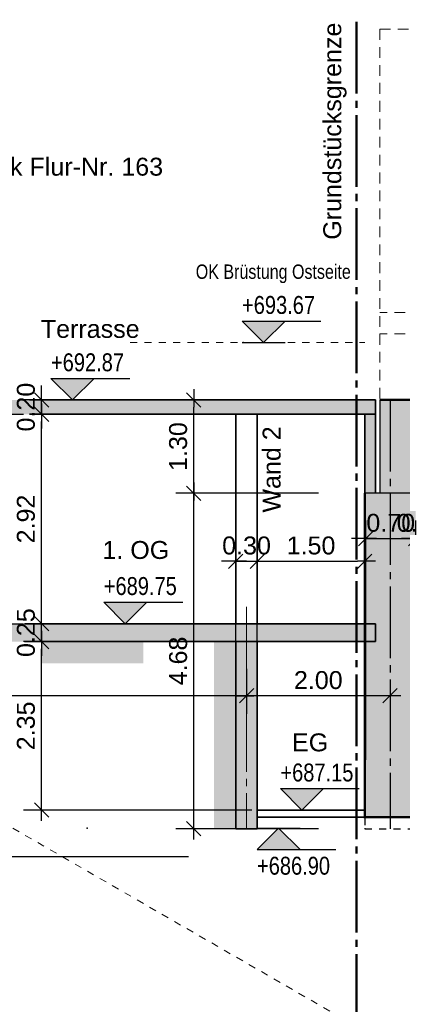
# Model space of a CAD drawing. Header units: metres. Extents: x 0 to 119, y 1 to 83.
# Tile 4 of 29: x 8.65 to 13.98, y 29.41 to 43.14. Entities that reach past the tile are written whole.
import ezdxf

# ---------------------------------------------------------------- set-up
doc = ezdxf.new("R2010")
doc.units = ezdxf.units.M
for name, pattern in [('ACHSE3', [1.25, 1, -0.1, 0.05, -0.1]), ('DURCHG', [0]), ('GESTR2', [0.25, 0.15, -0.1]), ('GESTR3', [0.2, 0.1, -0.1]), ('PUNKTE', [0.15, 0.05, -0.1])]:
    doc.linetypes.add(name, pattern=pattern)
for name, color, linetype in [('Bestand', 7, 'Continuous'), ('Bodenprofil', 7, 'Continuous'), ('Gel_nde', 7, 'Continuous'), ('Grundst_cksgrenze', 7, 'Continuous'), ('MAKET', 7, 'Continuous'), ('Nachbargeb_ude', 7, 'Continuous'), ('TEXTE', 7, 'Continuous')]:
    doc.layers.add(name, color=color, linetype=linetype)
doc.styles.add('Arial', font='arial.ttf')
doc.dimstyles.new('ISBSTRICH4E', dxfattribs={"dimtxt": 0.25, "dimasz": 0.1, "dimexe": 0.25, "dimexo": 1, "dimgap": 0.09, "dimtad": 1, "dimzin": 0, "dimdsep": 46, "dimtxsty": 'Arial', "dimblk": 'ID4', "dimblk1": 'ID4', "dimblk2": 'ID4', "dimsah": 1, "dimcen": 0.09, "dimdle": 0.15, "dimclrd": 7, "dimclre": 7, "dimclrt": 7, "dimazin": 0, "dimtfac": 1, "dimtdec": 4, "dimtix": 1, "dimtmove": 2, "dimatfit": 3, "dimfxl": 1, "dimtvp": 0.004, "dimtolj": 1, "dimtzin": 0, "dimarcsym": 0})

# ---------------------------------------------------------------- blocks, each defined once
blk = doc.blocks.new('ID4')
at = {"color": 7, "linetype": 'DURCHG', "lineweight": 25}
for p, q in [((-1, -1), (1, 1)), ((1.5, 0), (-1, 0))]:
    blk.add_line(p, q, dxfattribs=at)
blk = doc.blocks.new('*D93')
at = {"layer": 'Defpoints', "color": 0}
for p in [(8.95, 37.833), (11.356, 37.833), (9.107, 37.633)]:
    blk.add_point(p, dxfattribs=at)
at = {"layer": 'MAKET', "color": 7, "lineweight": -2}
for p, q in [((8.95, 37.933), (8.95, 38.033)), ((10.356, 37.833), (8.7, 37.833)), ((8.95, 37.633), (8.95, 37.833)), ((8.107, 37.633), (8.7, 37.633)), ((8.95, 37.533), (8.95, 37.433))]:
    blk.add_line(p, q, dxfattribs=at)
at = {"layer": 'MAKET', "color": 7, "lineweight": -2, "xscale": 0.1, "yscale": 0.1, "zscale": 0.1}
for p, rotation in [((8.95, 37.833), 270), ((8.95, 37.633), 90)]:
    blk.add_blockref('ID4', p, dxfattribs=dict(at, rotation=rotation))
at = {"layer": 'MAKET', "color": 7, "insert": (8.733, 37.733), "char_height": 0.25, "attachment_point": 5, "rotation": 90, "style": 'Arial'}
blk.add_mtext('\\A1;0.20', dxfattribs=at)
blk = doc.blocks.new('*D94')
at = {"layer": 'Defpoints', "color": 0}
for p in [(8.95, 37.633), (9.107, 37.633), (9.107, 34.713)]:
    blk.add_point(p, dxfattribs=at)
at = {"layer": 'MAKET', "color": 7, "lineweight": -2}
for p, q in [((8.107, 37.633), (8.7, 37.633)), ((8.95, 34.813), (8.95, 37.533)), ((8.107, 34.713), (8.7, 34.713))]:
    blk.add_line(p, q, dxfattribs=at)
at = {"layer": 'MAKET', "color": 7, "lineweight": -2, "xscale": 0.1, "yscale": 0.1, "zscale": 0.1}
for p, rotation in [((8.95, 37.633), 90), ((8.95, 34.713), 270)]:
    blk.add_blockref('ID4', p, dxfattribs=dict(at, rotation=rotation))
at = {"layer": 'MAKET', "color": 7, "insert": (8.733, 36.173), "char_height": 0.25, "attachment_point": 5, "rotation": 90, "style": 'Arial'}
blk.add_mtext('\\A1;2.92', dxfattribs=at)
blk = doc.blocks.new('*D95')
at = {"layer": 'Defpoints', "color": 0}
for p in [(8.95, 34.713), (9.107, 34.713), (13.606, 34.463)]:
    blk.add_point(p, dxfattribs=at)
at = {"layer": 'MAKET', "color": 7, "lineweight": -2}
for p, q in [((8.95, 34.813), (8.95, 34.913)), ((8.107, 34.713), (8.7, 34.713)), ((8.95, 34.463), (8.95, 34.713)), ((12.606, 34.463), (8.7, 34.463)), ((8.95, 34.363), (8.95, 34.263))]:
    blk.add_line(p, q, dxfattribs=at)
at = {"layer": 'MAKET', "color": 7, "lineweight": -2, "xscale": 0.1, "yscale": 0.1, "zscale": 0.1}
for p, rotation in [((8.95, 34.713), 270), ((8.95, 34.463), 90)]:
    blk.add_blockref('ID4', p, dxfattribs=dict(at, rotation=rotation))
at = {"layer": 'MAKET', "color": 7, "insert": (8.733, 34.588), "char_height": 0.25, "attachment_point": 5, "rotation": 90, "style": 'Arial'}
blk.add_mtext('\\A1;0.25', dxfattribs=at)
blk = doc.blocks.new('*D96')
at = {"layer": 'Defpoints', "color": 0}
for p in [(8.95, 34.463), (13.606, 34.463), (12.88, 32.113)]:
    blk.add_point(p, dxfattribs=at)
at = {"layer": 'MAKET', "color": 7, "lineweight": -2}
for p, q in [((12.606, 34.463), (8.7, 34.463)), ((8.95, 32.213), (8.95, 34.363)), ((11.88, 32.113), (8.7, 32.113))]:
    blk.add_line(p, q, dxfattribs=at)
at = {"layer": 'MAKET', "color": 7, "lineweight": -2, "xscale": 0.1, "yscale": 0.1, "zscale": 0.1}
for p, rotation in [((8.95, 34.463), 90), ((8.95, 32.113), 270)]:
    blk.add_blockref('ID4', p, dxfattribs=dict(at, rotation=rotation))
at = {"layer": 'MAKET', "color": 7, "insert": (8.733, 33.288), "char_height": 0.25, "attachment_point": 5, "rotation": 90, "style": 'Arial'}
blk.add_mtext('\\A1;2.35', dxfattribs=at)
blk = doc.blocks.new('*D97')
at = {"layer": 'Defpoints', "color": 0}
for p in [(11.072, 37.833), (13.666, 37.833), (13.811, 36.533)]:
    blk.add_point(p, dxfattribs=at)
at = {"layer": 'MAKET', "color": 7, "lineweight": -2}
for p, q in [((12.666, 37.833), (10.822, 37.833)), ((11.072, 36.633), (11.072, 37.733)), ((12.811, 36.533), (10.822, 36.533))]:
    blk.add_line(p, q, dxfattribs=at)
at = {"layer": 'MAKET', "color": 7, "lineweight": -2, "xscale": 0.1, "yscale": 0.1, "zscale": 0.1}
for p, rotation in [((11.072, 37.833), 90), ((11.072, 36.533), 270)]:
    blk.add_blockref('ID4', p, dxfattribs=dict(at, rotation=rotation))
at = {"layer": 'MAKET', "color": 7, "insert": (10.855, 37.183), "char_height": 0.25, "attachment_point": 5, "rotation": 90, "style": 'Arial'}
blk.add_mtext('\\A1;1.30', dxfattribs=at)
blk = doc.blocks.new('*D98')
at = {"layer": 'Defpoints', "color": 0}
for p in [(11.072, 36.533), (13.811, 36.533), (13.811, 31.853)]:
    blk.add_point(p, dxfattribs=at)
at = {"layer": 'MAKET', "color": 7, "lineweight": -2}
for p, q in [((12.811, 36.533), (10.822, 36.533)), ((11.072, 31.953), (11.072, 36.433)), ((12.811, 31.853), (10.822, 31.853))]:
    blk.add_line(p, q, dxfattribs=at)
at = {"layer": 'MAKET', "color": 7, "lineweight": -2, "xscale": 0.1, "yscale": 0.1, "zscale": 0.1}
for p, rotation in [((11.072, 36.533), 90), ((11.072, 31.853), 270)]:
    blk.add_blockref('ID4', p, dxfattribs=dict(at, rotation=rotation))
at = {"layer": 'MAKET', "color": 7, "insert": (10.855, 34.193), "char_height": 0.25, "attachment_point": 5, "rotation": 90, "style": 'Arial'}
blk.add_mtext('\\A1;4.68', dxfattribs=at)
blk = doc.blocks.new('*D99')
at = {"layer": 'Defpoints', "color": 0}
for p in [(13.456, 35.584), (13.456, 34.818), (11.958, 33.238)]:
    blk.add_point(p, dxfattribs=at)
at = {"layer": 'MAKET', "color": 7, "lineweight": -2}
for p, q in [((11.958, 34.238), (11.958, 35.834)), ((13.456, 35.818), (13.456, 35.834)), ((12.058, 35.584), (13.356, 35.584))]:
    blk.add_line(p, q, dxfattribs=at)
at = {"layer": 'MAKET', "color": 7, "lineweight": -2, "xscale": 0.1, "yscale": 0.1, "zscale": 0.1, "rotation": 180}
blk.add_blockref('ID4', (11.958, 35.584), dxfattribs=at)
at = {"layer": 'MAKET', "color": 7, "lineweight": -2, "xscale": 0.1, "yscale": 0.1, "zscale": 0.1}
blk.add_blockref('ID4', (13.456, 35.584), dxfattribs=at)
at = {"layer": 'MAKET', "color": 7, "insert": (12.707, 35.802), "char_height": 0.25, "attachment_point": 5, "style": 'Arial'}
blk.add_mtext('\\A1;1.50', dxfattribs=at)
blk = doc.blocks.new('*D100')
at = {"layer": 'Defpoints', "color": 0}
for p in [(11.958, 35.584), (11.658, 33.238), (11.958, 33.238)]:
    blk.add_point(p, dxfattribs=at)
at = {"layer": 'MAKET', "color": 7, "lineweight": -2}
for p, q in [((11.658, 34.238), (11.658, 35.834)), ((11.958, 34.238), (11.958, 35.834)), ((11.558, 35.584), (11.458, 35.584)), ((11.658, 35.584), (11.958, 35.584)), ((12.058, 35.584), (12.158, 35.584))]:
    blk.add_line(p, q, dxfattribs=at)
at = {"layer": 'MAKET', "color": 7, "lineweight": -2, "xscale": 0.1, "yscale": 0.1, "zscale": 0.1}
blk.add_blockref('ID4', (11.658, 35.584), dxfattribs=at)
at = {"layer": 'MAKET', "color": 7, "lineweight": -2, "xscale": 0.1, "yscale": 0.1, "zscale": 0.1, "rotation": 180}
blk.add_blockref('ID4', (11.958, 35.584), dxfattribs=at)
at = {"layer": 'MAKET', "color": 7, "insert": (11.808, 35.802), "char_height": 0.25, "attachment_point": 5, "style": 'Arial'}
blk.add_mtext('\\A1;0.30', dxfattribs=at)
blk = doc.blocks.new('*D106')
at = {"layer": 'Defpoints', "color": 0}
for p in [(14.317, 35.9), (14.317, 34.563), (14.166, 31.853)]:
    blk.add_point(p, dxfattribs=at)
at = {"layer": 'MAKET', "color": 7, "lineweight": -2}
for p, q in [((14.166, 32.853), (14.166, 36.15)), ((14.317, 35.563), (14.317, 36.15)), ((14.066, 35.9), (13.966, 35.9)), ((14.166, 35.9), (14.317, 35.9)), ((14.417, 35.9), (14.517, 35.9))]:
    blk.add_line(p, q, dxfattribs=at)
at = {"layer": 'MAKET', "color": 7, "lineweight": -2, "xscale": 0.1, "yscale": 0.1, "zscale": 0.1}
blk.add_blockref('ID4', (14.166, 35.9), dxfattribs=at)
at = {"layer": 'MAKET', "color": 7, "lineweight": -2, "xscale": 0.1, "yscale": 0.1, "zscale": 0.1, "rotation": 180}
blk.add_blockref('ID4', (14.317, 35.9), dxfattribs=at)
at = {"layer": 'MAKET', "color": 7, "insert": (14.241, 36.118), "char_height": 0.25, "attachment_point": 5, "style": 'Arial'}
blk.add_mtext('\\A1;0.15', dxfattribs=at)
blk = doc.blocks.new('*D107')
at = {"layer": 'Defpoints', "color": 0}
for p in [(14.166, 35.9), (13.47, 31.813), (14.166, 31.853)]:
    blk.add_point(p, dxfattribs=at)
at = {"layer": 'MAKET', "color": 7, "lineweight": -2}
for p, q in [((13.47, 32.813), (13.47, 36.15)), ((14.166, 32.853), (14.166, 36.15)), ((13.37, 35.9), (13.27, 35.9)), ((13.47, 35.9), (14.166, 35.9)), ((14.266, 35.9), (14.366, 35.9))]:
    blk.add_line(p, q, dxfattribs=at)
at = {"layer": 'MAKET', "color": 7, "lineweight": -2, "xscale": 0.1, "yscale": 0.1, "zscale": 0.1}
blk.add_blockref('ID4', (13.47, 35.9), dxfattribs=at)
at = {"layer": 'MAKET', "color": 7, "lineweight": -2, "xscale": 0.1, "yscale": 0.1, "zscale": 0.1, "rotation": 180}
blk.add_blockref('ID4', (14.166, 35.9), dxfattribs=at)
at = {"layer": 'MAKET', "color": 7, "insert": (13.818, 36.118), "char_height": 0.25, "attachment_point": 5, "style": 'Arial'}
blk.add_mtext('\\A1;0.70', dxfattribs=at)
blk = doc.blocks.new('DIM123')
at = {"layer": 'MAKET', "color": 4}
for p in [(11.761, 38.633), (11.356, 34.713), (12.489, 32.113), (9.588, 31.863)]:
    blk.add_point(p, dxfattribs=at)
blk = doc.blocks.new('DIM127')
at = {"layer": 'MAKET', "color": 7, "linetype": 'DURCHG', "lineweight": 25}
for p, q in [((12.254, 31.863), (11.954, 31.563)), ((11.954, 31.863), (12.554, 31.863)), ((12.554, 31.563), (12.254, 31.863)), ((11.954, 31.563), (13.054, 31.563))]:
    blk.add_line(p, q, dxfattribs=at)
at = {"layer": 'MAKET', "color": 7, "style": 'Arial', "width": 0.8}
blk.add_text('+686.68', height=0.25, dxfattribs=at).set_placement((20.416, 32.043))
blk = doc.blocks.new('DIM128')
at = {"layer": 'MAKET', "color": 7, "linetype": 'DURCHG', "lineweight": 25}
for p, q in [((12.58, 32.113), (12.28, 32.413)), ((12.28, 32.413), (13.38, 32.413)), ((12.88, 32.413), (12.58, 32.113)), ((12.28, 32.113), (12.88, 32.113))]:
    blk.add_line(p, q, dxfattribs=at)
at = {"layer": 'MAKET', "color": 7, "style": 'Arial', "width": 0.8}
blk.add_text('+686.90', height=0.25, dxfattribs=at).set_placement((11.954, 31.213))
blk = doc.blocks.new('DIM129')
at = {"layer": 'MAKET', "color": 7, "linetype": 'DURCHG', "lineweight": 25}
for p, q in [((19.789, 34.563), (19.489, 34.863)), ((19.489, 34.863), (20.589, 34.863)), ((20.089, 34.863), (19.789, 34.563)), ((19.489, 34.563), (20.089, 34.563))]:
    blk.add_line(p, q, dxfattribs=at)
at = {"layer": 'MAKET', "color": 7, "style": 'Arial', "width": 0.8}
blk.add_text('+687.15', height=0.25, dxfattribs=at).set_placement((12.28, 32.513))
blk = doc.blocks.new('DIM130')
at = {"layer": 'MAKET', "color": 7, "linetype": 'DURCHG', "lineweight": 25}
for p, q in [((10.118, 34.713), (9.818, 35.013)), ((9.818, 35.013), (10.918, 35.013)), ((10.418, 35.013), (10.118, 34.713)), ((9.818, 34.713), (10.418, 34.713))]:
    blk.add_line(p, q, dxfattribs=at)
at = {"layer": 'MAKET', "color": 7, "style": 'Arial', "width": 0.8}
blk.add_text('+689.60', height=0.25, dxfattribs=at).set_placement((19.489, 34.963))
blk = doc.blocks.new('DIM131')
at = {"layer": 'MAKET', "color": 7, "linetype": 'DURCHG', "lineweight": 25}
for p, q in [((14.54, 36.533), (14.24, 36.833)), ((14.24, 36.833), (15.34, 36.833)), ((14.84, 36.833), (14.54, 36.533)), ((14.24, 36.533), (14.84, 36.533))]:
    blk.add_line(p, q, dxfattribs=at)
at = {"layer": 'MAKET', "color": 7, "style": 'Arial', "width": 0.8}
blk.add_text('+689.75', height=0.25, dxfattribs=at).set_placement((9.818, 35.113))
blk = doc.blocks.new('DIM132')
at = {"layer": 'MAKET', "color": 7, "linetype": 'DURCHG', "lineweight": 25}
for p, q in [((9.382, 37.833), (9.082, 38.133)), ((9.082, 38.133), (10.182, 38.133)), ((9.682, 38.133), (9.382, 37.833)), ((9.082, 37.833), (9.682, 37.833))]:
    blk.add_line(p, q, dxfattribs=at)
at = {"layer": 'MAKET', "color": 7, "style": 'Arial', "width": 0.8}
blk.add_text('+691.57', height=0.25, dxfattribs=at).set_placement((14.24, 36.933))
blk = doc.blocks.new('DIM133')
at = {"layer": 'MAKET', "color": 7, "linetype": 'DURCHG', "lineweight": 25}
for p, q in [((12.045, 38.633), (11.745, 38.933)), ((11.745, 38.933), (12.845, 38.933)), ((12.345, 38.933), (12.045, 38.633)), ((11.745, 38.633), (12.345, 38.633))]:
    blk.add_line(p, q, dxfattribs=at)
at = {"layer": 'MAKET', "color": 7, "style": 'Arial', "width": 0.8}
blk.add_text('+692.87', height=0.25, dxfattribs=at).set_placement((9.082, 38.233))
blk = doc.blocks.new('DIM134')
at = {"layer": 'MAKET', "color": 7, "linetype": 'DURCHG', "lineweight": 25}
for p, q in [((19.473, 39.053), (19.173, 39.353)), ((19.173, 39.353), (20.273, 39.353)), ((19.773, 39.353), (19.473, 39.053)), ((19.173, 39.053), (19.773, 39.053))]:
    blk.add_line(p, q, dxfattribs=at)
at = {"layer": 'MAKET', "color": 7, "style": 'Arial', "width": 0.8}
blk.add_text('+693.67', height=0.25, dxfattribs=at).set_placement((11.745, 39.033))
blk = doc.blocks.new('DIM137')
at = {"layer": 'MAKET', "color": 7, "linetype": 'DURCHG', "lineweight": 18}
for p, q in [((6.044, 31.463), (5.844, 31.663)), ((5.844, 31.663), (6.644, 31.663)), ((6.244, 31.663), (6.044, 31.463)), ((5.844, 31.463), (6.244, 31.463))]:
    blk.add_line(p, q, dxfattribs=at)
at = {"layer": 'MAKET', "color": 4}
for p in [(16.333, 32.613), (15.349, 32.413), (16.695, 31.643), (5.703, 31.463)]:
    blk.add_point(p, dxfattribs=at)
blk = doc.blocks.new('DIM138')
at = {"layer": 'MAKET', "color": 7, "linetype": 'DURCHG', "lineweight": 18}
for p, q in [((17.068, 31.643), (16.868, 31.843)), ((16.868, 31.843), (17.668, 31.843)), ((17.268, 31.843), (17.068, 31.643)), ((16.868, 31.643), (17.268, 31.643))]:
    blk.add_line(p, q, dxfattribs=at)
at = {"layer": 'MAKET', "color": 7, "style": 'Arial', "width": 0.7}
blk.add_text('+686.50', height=0.2, dxfattribs=at).set_placement((5.844, 31.763))
blk = doc.blocks.new('*D232')
at = {"layer": 'Defpoints', "color": 0}
for p in [(11.808, 35.084), (13.808, 34.843), (11.808, 33.708)]:
    blk.add_point(p, dxfattribs=at)
at = {"layer": 'MAKET', "color": 7, "lineweight": -2}
for p, q in [((11.808, 34.084), (11.808, 33.458)), ((13.808, 33.843), (13.808, 33.458)), ((13.708, 33.708), (11.908, 33.708))]:
    blk.add_line(p, q, dxfattribs=at)
at = {"layer": 'MAKET', "color": 7, "lineweight": -2, "xscale": 0.1, "yscale": 0.1, "zscale": 0.1, "rotation": 180}
blk.add_blockref('ID4', (11.808, 33.708), dxfattribs=at)
at = {"layer": 'MAKET', "color": 7, "lineweight": -2, "xscale": 0.1, "yscale": 0.1, "zscale": 0.1}
blk.add_blockref('ID4', (13.808, 33.708), dxfattribs=at)
at = {"layer": 'MAKET', "color": 7, "insert": (12.808, 33.925), "char_height": 0.25, "attachment_point": 5, "style": 'Arial'}
blk.add_mtext('\\A1;2.00', dxfattribs=at)
blk = doc.blocks.new('*D233')
at = {"layer": 'Defpoints', "color": 0}
for p in [(4.258, 36.173), (11.808, 35.084), (4.258, 33.708)]:
    blk.add_point(p, dxfattribs=at)
at = {"layer": 'MAKET', "color": 7, "lineweight": -2}
for p, q in [((4.258, 35.173), (4.258, 33.458)), ((11.808, 34.084), (11.808, 33.458)), ((11.708, 33.708), (4.358, 33.708))]:
    blk.add_line(p, q, dxfattribs=at)
at = {"layer": 'MAKET', "color": 7, "lineweight": -2, "xscale": 0.1, "yscale": 0.1, "zscale": 0.1, "rotation": 180}
blk.add_blockref('ID4', (4.258, 33.708), dxfattribs=at)
at = {"layer": 'MAKET', "color": 7, "lineweight": -2, "xscale": 0.1, "yscale": 0.1, "zscale": 0.1}
blk.add_blockref('ID4', (11.808, 33.708), dxfattribs=at)
at = {"layer": 'MAKET', "color": 7, "insert": (8.033, 33.925), "char_height": 0.25, "attachment_point": 5, "style": 'Arial'}
blk.add_mtext('\\A1;7.55', dxfattribs=at)

msp = doc.modelspace()

# ---------------------------------------------------------------- hatches: boundary and pattern name
at = {"layer": 'Bestand'}
for points in [[(13.666, 36.533), (14.166, 36.533), (14.166, 37.833), (13.666, 37.833)], [(13.456, 32.013), (14.166, 32.013), (14.166, 36.533), (13.456, 36.533)]]:
    msp.add_hatch(color=180, dxfattribs=at).paths.add_polyline_path(points)
at = {"layer": 'Gel_nde'}
for points in [[(8.95, 34.161), (10.368, 34.161), (10.368, 34.463), (8.95, 34.463)], [(11.356, 31.853), (11.658, 31.853), (11.658, 34.463), (11.356, 34.463)]]:
    msp.add_hatch(color=7, dxfattribs=at).paths.add_polyline_path(points)
at = {"layer": 'MAKET'}
for points in [[(12.045, 38.633), (12.345, 38.933), (11.745, 38.933)], [(9.382, 37.833), (9.682, 38.133), (9.082, 38.133)], [(10.118, 34.713), (10.418, 35.013), (9.818, 35.013)], [(12.58, 32.113), (12.88, 32.413), (12.28, 32.413)], [(11.954, 31.563), (12.554, 31.563), (12.254, 31.863)]]:
    msp.add_hatch(color=7, dxfattribs=at).paths.add_polyline_path(points)
at = {"layer": 'Nachbargeb_ude'}
for points in [[(1.067, 37.633), (13.606, 37.633), (13.606, 37.833), (1.067, 37.833)], [(13.456, 36.533), (13.606, 36.533), (13.606, 37.633), (13.456, 37.633)], [(4.508, 34.463), (13.606, 34.463), (13.606, 34.713), (4.508, 34.713)], [(11.658, 31.853), (11.958, 31.853), (11.958, 34.463), (11.658, 34.463)]]:
    msp.add_hatch(color=7, dxfattribs=at).paths.add_polyline_path(points)

# ---------------------------------------------------------------- linework, layer by layer
at = {"layer": 'Bestand', "color": 8, "linetype": 'GESTR2', "lineweight": 9}
for p, q in [((13.666, 43.003), (20.52, 43.003)), ((13.666, 43.003), (13.666, 37.833)), ((20.52, 39.053), (13.666, 39.053)), ((20.52, 38.753), (13.666, 38.753))]:
    msp.add_line(p, q, dxfattribs=at)
at = {"layer": 'Bestand', "color": 180, "linetype": 'DURCHG', "lineweight": 25}
for p, q in [((13.666, 37.833), (13.666, 36.533)), ((14.166, 36.533), (13.456, 36.533)), ((13.456, 31.863), (13.456, 31.853))]:
    msp.add_line(p, q, dxfattribs=at)
at = {"layer": 'Bestand', "color": 180, "linetype": 'DURCHG', "lineweight": 50}
for p, q in [((14.166, 37.833), (13.666, 37.833)), ((13.456, 36.533), (13.456, 32.003)), ((13.456, 32.013), (14.166, 32.013))]:
    msp.add_line(p, q, dxfattribs=at)
at = {"layer": 'Bestand', "color": 180, "linetype": 'ACHSE3', "lineweight": 25}
msp.add_line((13.808, 37.833), (13.808, 31.853), dxfattribs=at)
at = {"layer": 'Bestand', "color": 7, "linetype": 'DURCHG', "lineweight": 35}
msp.add_line((13.456, 37.633), (13.456, 36.533), dxfattribs=at)
at = {"layer": 'Bestand', "color": 180, "linetype": 'PUNKTE', "lineweight": 25}
for p, q in [((13.456, 32.003), (13.456, 31.863)), ((13.456, 31.853), (14.166, 31.853))]:
    msp.add_line(p, q, dxfattribs=at)
at = {"layer": 'Bodenprofil', "color": 84, "linetype": 'DURCHG', "lineweight": 25}
msp.add_line((10.997, 31.463), (0.741, 31.463), dxfattribs=at)
at = {"layer": 'Grundst_cksgrenze', "color": 54, "linetype": 'ACHSE3', "lineweight": 50}
msp.add_line((13.339, 43.106), (13.339, 25.332), dxfattribs=at)
at = {"layer": 'Nachbargeb_ude', "color": 7, "linetype": 'GESTR3', "lineweight": 18}
msp.add_line((10.184, 38.633), (13.456, 38.633), dxfattribs=at)
at = {"layer": 'Nachbargeb_ude', "color": 7, "linetype": 'DURCHG', "lineweight": 35}
for p, q in [((8.783, 37.833), (13.606, 37.833)), ((13.606, 37.833), (13.606, 36.533)), ((13.606, 37.633), (8.783, 37.633)), ((11.658, 34.713), (11.658, 37.633)), ((11.958, 34.713), (11.958, 37.633)), ((8.714, 34.713), (13.606, 34.713)), ((13.606, 34.713), (13.606, 34.463)), ((13.606, 34.463), (8.714, 34.463)), ((11.658, 31.853), (11.658, 34.463)), ((11.958, 31.853), (11.958, 34.463)), ((11.958, 32.113), (13.456, 32.113)), ((11.958, 32.013), (13.456, 32.013)), ((11.658, 31.853), (11.958, 31.853))]:
    msp.add_line(p, q, dxfattribs=at)
at = {"layer": 'Nachbargeb_ude', "color": 7, "linetype": 'ACHSE3', "lineweight": 18}
msp.add_line((11.808, 34.948), (11.808, 31.853), dxfattribs=at)
at = {"layer": 'Nachbargeb_ude', "color": 8, "linetype": 'PUNKTE', "lineweight": 9}
msp.add_line((4.567, 34.161), (14.637, 28.347), dxfattribs=at)

# ---------------------------------------------------------------- block references
for name in ['DIM123', 'DIM134', 'DIM133', 'DIM132', 'DIM131', 'DIM130', 'DIM129', 'DIM137', 'DIM128', 'DIM127', 'DIM138']:
    msp.add_blockref(name, (0, 0))

# ---------------------------------------------------------------- texts
at = {"layer": 'Grundst_cksgrenze', "color": 89, "style": 'Arial'}
msp.add_text('Grundstücksgrenze', height=0.25, rotation=90, dxfattribs=at).set_placement((13.128, 40.067))
at = {"layer": 'Nachbargeb_ude', "color": 7, "style": 'Arial'}
for s, p in [('Terrasse', (8.94, 38.699)), ('1. OG', (9.799, 35.616)), ('EG', (12.442, 32.933))]:
    msp.add_text(s, height=0.25, dxfattribs=at).set_placement(p)
at = {"layer": 'TEXTE', "color": 7, "style": 'Arial'}
msp.add_text('Nachbargrundstück Flur-Nr. 163', height=0.25, dxfattribs=at).set_placement((5.657, 40.961))
at = {"layer": 'TEXTE', "color": 7, "style": 'Arial', "width": 0.8}
msp.add_text('OK Brüstung Ostseite', height=0.2, dxfattribs=at).set_placement((11.1, 39.522))
at = {"layer": 'TEXTE', "color": 8, "style": 'Arial'}
msp.add_text('Wand 2', height=0.25, rotation=90, dxfattribs=at).set_placement((12.282, 36.262))

# ---------------------------------------------------------------- dimensions: what is measured, and where the dimension line sits
at = {"layer": 'MAKET'}
for base, p1, p2, picture, middle in [((8.95, 37.833), (9.107, 37.633), (11.356, 37.833), '*D93', (8.733, 37.733)), ((11.072, 37.833), (13.811, 36.533), (13.666, 37.833), '*D97', (10.855, 37.183)), ((8.95, 37.633), (9.107, 34.713), (9.107, 37.633), '*D94', (8.733, 36.173)), ((11.072, 36.533), (13.811, 31.853), (13.811, 36.533), '*D98', (10.855, 34.193)), ((8.95, 34.713), (13.606, 34.463), (9.107, 34.713), '*D95', (8.733, 34.588)), ((8.95, 34.463), (12.88, 32.113), (13.606, 34.463), '*D96', (8.733, 33.288))]:
    dim = msp.add_linear_dim(base=base, p1=p1, p2=p2, angle=90, dimstyle='ISBSTRICH4E', override={"dimasz": 0.1}, dxfattribs=at)
    dim.commit()
    dim.dimension.update_dxf_attribs({"geometry": picture, "text_midpoint": middle})
for base, p1, p2, picture, middle in [((14.166, 35.9), (13.47, 31.813), (14.166, 31.853), '*D107', (13.818, 36.118)), ((14.317, 35.9), (14.166, 31.853), (14.317, 34.563), '*D106', (14.241, 36.118)), ((4.258, 33.708), (11.808, 35.084), (4.258, 36.173), '*D233', (8.033, 33.925)), ((11.958, 35.584), (11.658, 33.238), (11.958, 33.238), '*D100', (11.808, 35.802)), ((13.456, 35.584), (11.958, 33.238), (13.456, 34.818), '*D99', (12.707, 35.802)), ((11.808, 33.708), (13.808, 34.843), (11.808, 35.084), '*D232', (12.808, 33.925))]:
    dim = msp.add_linear_dim(base=base, p1=p1, p2=p2, dimstyle='ISBSTRICH4E', override={"dimasz": 0.1}, dxfattribs=at)
    dim.commit()
    dim.dimension.update_dxf_attribs({"geometry": picture, "text_midpoint": middle})

doc.saveas('drawing.dxf')
